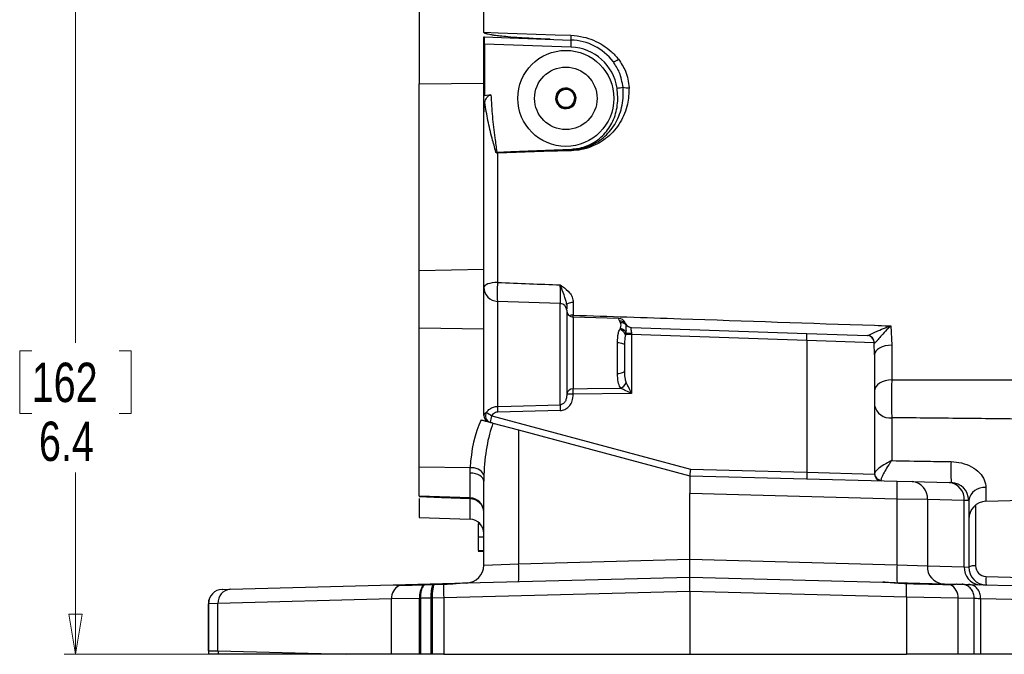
# Model space of a CAD drawing. Header units: inches. Extents: x 0.6 to 16.3, y 0.2 to 11.5.
# Tile 8 of 34: x 9.4 to 12.9, y 4.4 to 6.6. Entities that reach past the tile are written whole.
import ezdxf

# ---------------------------------------------------------------- set-up
doc = ezdxf.new("R2010")
doc.units = ezdxf.units.IN
doc.header["$MEASUREMENT"] = 0
doc.styles.add('SLDTEXTSTYLE0', font='TXT', dxfattribs={"width": 0.75})
doc.dimstyles.new('SLDDIMSTYLE3', dxfattribs={"dimtxt": 0.137795, "dimasz": 0.14, "dimexe": 0, "dimexo": 0.0625, "dimgap": 0.034449, "dimtad": 0, "dimdec": 1, "dimlfac": 2, "dimrnd": 1e-09, "dimzin": 12, "dimdsep": 46, "dimtxsty": 'SLDTEXTSTYLE0', "dimblk1": 'CLOSED', "dimblk2": 'CLOSED', "dimsah": 1, "dimcen": 0.09, "dimadec": 0, "dimazin": 3, "dimtfac": 1, "dimtdec": 1, "dimtofl": 0, "dimtmove": 0, "dimatfit": 3, "dimldrblk": 'CLOSED', "dimfxl": 0, "dimfrac": 2, "dimtolj": 1, "dimtzin": 12, "dimarcsym": 0})
doc.dimstyles.new('SLDDIMSTYLE5', dxfattribs={"dimtxt": 0.137795, "dimasz": 0.14, "dimexe": 0, "dimexo": 0.0625, "dimgap": 0.034449, "dimtad": 0, "dimtih": 1, "dimtoh": 1, "dimdec": 1, "dimlfac": 2, "dimrnd": 1e-09, "dimzin": 12, "dimdsep": 46, "dimtxsty": 'SLDTEXTSTYLE0', "dimblk1": 'CLOSED', "dimblk2": 'CLOSED', "dimsah": 1, "dimcen": 0.09, "dimadec": 0, "dimazin": 3, "dimtfac": 1, "dimtdec": 1, "dimtofl": 0, "dimtmove": 0, "dimatfit": 3, "dimldrblk": 'CLOSED', "dimfxl": 0, "dimfrac": 2, "dimtolj": 1, "dimtzin": 12, "dimarcsym": 0})

# ---------------------------------------------------------------- blocks, each defined once
blk = doc.blocks.new('_Closed')
at = {"color": 0, "linetype": 'ByBlock', "lineweight": -2}
for p, q in [((-1, 0.166667), (0, 0)), ((-1, 0.166667), (-1, -0.166667)), ((0, 0), (-1, -0.166667)), ((0, 0), (-1, 0))]:
    blk.add_line(p, q, dxfattribs=at)
blk = doc.blocks.new('_D_8')
at = {"color": 7, "linetype": 'Continuous', "lineweight": 0}
for p, q in [((12.8799, 8.7775), (12.8379, 8.7775)), ((12.8379, 8.7775), (12.8379, 8.5587)), ((13.1854, 8.7775), (13.2273, 8.7775)), ((13.2273, 8.7775), (13.2273, 8.5587)), ((10.8372, 6.3876), (10.8372, 8.6184)), ((15.0854, 5.87), (15.0854, 8.6184)), ((10.8372, 8.579), (12.7171, 8.579)), ((15.0854, 8.579), (13.3482, 8.579)), ((12.8379, 8.5587), (12.8799, 8.5587)), ((13.2273, 8.5587), (13.1854, 8.5587))]:
    blk.add_line(p, q, dxfattribs=at)
at = {"color": 7, "linetype": 'Continuous', "lineweight": 18, "xscale": 0.14, "yscale": 0.14, "rotation": 180.0000000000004}
blk.add_blockref('_Closed', (10.8372, 8.579, -0.2228), dxfattribs=at)
at = {"color": 7, "linetype": 'Continuous', "lineweight": 18, "xscale": 0.14, "yscale": 0.14}
blk.add_blockref('_Closed', (15.0854, 8.579, -0.2228), dxfattribs=at)
at = {"color": 7, "linetype": 'Continuous', "lineweight": 18, "char_height": 0.1378, "attachment_point": 1, "style": 'SLDTEXTSTYLE0'}
for s, insert in [('216', (12.8799, 8.7363)), ('8.5', (12.9054, 8.5302))]:
    blk.add_mtext(s, dxfattribs=dict(at, insert=insert))
blk = doc.blocks.new('_D_9')
at = {"color": 7, "linetype": 'Continuous', "lineweight": 0}
for p, q in [((11.0245, 7.5358), (9.5957, 7.5358)), ((9.6351, 7.5358), (9.6351, 5.4414)), ((9.4824, 5.4135), (9.4404, 5.4135)), ((9.4404, 5.4135), (9.4404, 5.1947)), ((9.7878, 5.4135), (9.8298, 5.4135)), ((9.8298, 5.4135), (9.8298, 5.1947)), ((9.4404, 5.1947), (9.4824, 5.1947)), ((9.8298, 5.1947), (9.7878, 5.1947)), ((9.6351, 4.3517), (9.6351, 4.9885)), ((10.5453, 4.3517), (9.5957, 4.3517))]:
    blk.add_line(p, q, dxfattribs=at)
at = {"color": 7, "linetype": 'Continuous', "lineweight": 18, "xscale": 0.14, "yscale": 0.14}
for p, rotation in [((9.6351, 7.5358, -0.2228), 90.0000000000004), ((9.6351, 4.3517, -0.2228), 270.0000000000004)]:
    blk.add_blockref('_Closed', p, dxfattribs=dict(at, rotation=rotation))
at = {"color": 7, "linetype": 'Continuous', "lineweight": 18, "char_height": 0.1378, "attachment_point": 1, "style": 'SLDTEXTSTYLE0'}
for s, insert in [('162', (9.4824, 5.3723)), ('6.4', (9.5078, 5.1662))]:
    blk.add_mtext(s, dxfattribs=dict(at, insert=insert))

msp = doc.modelspace()

# ---------------------------------------------------------------- linework, layer by layer
at = {"color": 7, "linetype": 'Continuous', "lineweight": 25}
for p, q in [((10.837175, 6.664379), (10.837175, 6.348206)), ((11.063875, 6.528676), (11.063875, 6.666297)), ((11.06364, 6.512377), (11.065323, 6.512377)), ((11.065323, 6.512377), (11.369473, 6.50175)), ((11.063875, 6.351199), (11.063875, 6.493002)), ((11.066196, 6.487362), (11.066196, 6.306832)), ((11.369474, 6.476765), (11.066196, 6.487362)), ((10.837175, 6.348206), (11.063875, 6.351199)), ((10.837175, 5.694216), (10.837175, 6.348206)), ((11.063875, 6.351199), (11.065229, 6.351455)), ((11.063875, 6.243462), (11.063875, 6.351199)), ((11.066196, 6.306832), (11.065229, 6.351455)), ((11.088567, 6.309577), (11.066196, 6.306832)), ((11.063875, 6.243462), (11.06752, 6.282866)), ((11.063875, 5.698384), (11.063875, 6.243462)), ((11.109167, 6.109492), (11.106205, 6.109083)), ((11.11213, 6.105726), (11.11213, 5.65313)), ((11.063875, 5.698384), (10.837175, 5.694216)), ((10.837175, 5.493023), (10.837175, 5.694216)), ((11.063875, 5.489171), (11.063875, 5.698384)), ((11.331195, 5.579333), (11.11213, 5.586983)), ((11.376555, 5.584017), (11.376555, 5.538891)), ((11.353875, 5.555847), (11.353875, 5.261792)), ((11.535231, 5.527575), (11.37676, 5.531724)), ((11.542287, 5.511932), (11.53905, 5.518194)), ((11.063875, 5.489171), (10.837175, 5.493023)), ((10.837175, 5.007236), (10.837175, 5.493023)), ((11.063875, 5.18777), (11.063875, 5.489171)), ((11.539256, 5.488901), (11.54168, 5.493119)), ((11.54168, 5.493119), (11.541847, 5.493424)), ((11.559761, 5.507856), (11.561142, 5.50529)), ((11.561103, 5.477007), (11.559863, 5.470854)), ((11.56111, 5.479293), (11.561103, 5.477007)), ((11.57978, 5.49587), (11.580253, 5.495854)), ((11.580253, 5.495854), (12.193952, 5.474423)), ((12.487704, 5.501212), (12.490644, 5.433734)), ((11.53178, 5.334605), (11.53178, 5.442731)), ((11.580471, 5.470854), (11.559863, 5.470854)), ((11.580471, 5.470854), (11.580471, 5.264392)), ((12.193733, 5.449438), (11.580471, 5.470854)), ((12.193733, 5.449438), (12.193733, 4.989441)), ((12.429463, 5.442053), (12.193733, 5.449438)), ((12.193952, 5.474423), (12.405424, 5.467038)), ((12.430325, 5.400107), (12.429463, 5.442053)), ((12.429784, 5.441487), (12.429463, 5.442053)), ((11.556125, 5.43301), (11.556125, 5.344326)), ((12.490644, 5.433734), (12.490644, 5.312441)), ((12.430325, 5.400107), (12.430325, 4.982646)), ((11.37676, 5.26194), (11.353875, 5.26194)), ((11.37676, 5.261792), (11.353875, 5.261792)), ((11.580471, 5.264392), (11.37676, 5.26194)), ((11.37676, 5.26194), (11.37676, 5.261792)), ((11.3314, 5.204959), (11.112335, 5.199489)), ((11.091446, 5.186514), (11.787206, 5.000086)), ((12.490644, 5.179703), (12.490644, 5.02964)), ((11.095863, 5.161167), (11.185603, 5.137121)), ((11.185603, 5.137121), (11.185603, 4.668465)), ((11.185603, 5.137121), (11.784425, 4.976667)), ((11.016195, 5.004194), (10.837175, 5.007236)), ((10.837175, 4.90527), (10.837175, 5.007236)), ((11.01562, 4.986066), (11.016195, 5.004194)), ((11.787206, 5.000086), (12.193733, 4.989441)), ((11.01562, 4.899039), (11.01562, 4.986066)), ((11.064286, 4.97988), (11.063875, 4.957327)), ((11.784418, 4.976667), (12.509366, 4.957684)), ((11.784425, 4.976667), (11.784425, 4.914189)), ((12.193733, 4.989441), (12.430325, 4.982646)), ((11.063875, 4.663684), (11.063875, 4.957327)), ((12.509366, 4.957684), (12.562488, 4.956293)), ((12.562488, 4.956293), (12.69117, 4.952923)), ((12.69117, 4.952923), (12.698911, 4.95272)), ((11.01562, 4.899039), (10.837175, 4.90527)), ((10.837175, 4.896416), (10.837175, 4.830698)), ((11.784425, 4.684146), (11.784425, 4.914189)), ((12.509366, 4.895205), (11.784425, 4.914189)), ((12.509366, 4.665162), (12.509366, 4.895205)), ((12.615611, 4.893814), (12.509366, 4.895205)), ((12.615611, 4.893814), (12.615611, 4.660989)), ((12.744293, 4.890445), (12.615611, 4.893814)), ((12.820094, 4.887177), (12.948175, 4.891649)), ((12.744293, 4.65762), (12.744293, 4.890445)), ((12.759775, 4.890242), (12.744293, 4.890445)), ((12.759775, 4.890242), (12.759775, 4.657011)), ((10.837175, 4.830698), (11.01562, 4.824467)), ((11.043875, 4.810953), (11.048095, 4.810953)), ((11.043875, 4.808549), (11.050488, 4.808549)), ((11.043875, 4.808549), (11.043875, 4.762613)), ((11.043875, 4.762613), (11.043875, 4.714799)), ((11.043875, 4.762613), (11.063875, 4.762613)), ((11.043875, 4.714799), (11.063875, 4.714799)), ((11.043875, 4.712395), (11.063875, 4.712395)), ((11.185603, 4.668465), (11.784425, 4.684146)), ((11.784425, 4.621667), (11.784425, 4.684146)), ((11.784425, 4.684146), (12.509366, 4.665162)), ((11.063875, 4.663684), (11.185603, 4.668465)), ((12.509366, 4.665162), (12.615611, 4.660989)), ((12.615611, 4.660989), (12.744293, 4.65762)), ((12.744293, 4.65762), (12.759775, 4.657011)), ((11.005698, 4.601275), (11.784425, 4.621667)), ((11.784425, 4.621667), (12.459928, 4.603978)), ((12.820421, 4.62381), (12.948175, 4.620465)), ((10.176618, 4.579565), (10.746486, 4.594488)), ((10.746486, 4.594488), (11.005698, 4.601275)), ((10.855366, 4.594024), (10.851719, 4.593932)), ((10.886007, 4.594742), (10.85537, 4.594024)), ((10.89017, 4.594833), (10.886007, 4.594742)), ((10.923358, 4.595609), (10.89017, 4.594833)), ((12.459816, 4.603981), (12.718274, 4.597213)), ((12.718274, 4.597213), (12.736851, 4.596727)), ((12.759503, 4.596134), (13.009798, 4.58958)), ((10.149266, 4.578849), (10.14928, 4.578849)), ((10.14928, 4.578849), (10.176618, 4.579565)), ((10.839327, 4.547456), (10.740734, 4.545471)), ((10.843387, 4.547546), (10.839327, 4.547457)), ((10.839327, 4.547457), (10.839327, 4.547456)), ((10.839327, 4.351667), (10.839327, 4.547456)), ((10.843387, 4.351667), (10.843387, 4.547542)), ((10.884558, 4.548367), (10.879768, 4.548263)), ((10.879768, 4.548263), (10.879768, 4.548271)), ((10.879768, 4.351667), (10.879768, 4.548263)), ((10.923472, 4.549151), (10.884558, 4.548367)), ((10.884558, 4.351667), (10.884558, 4.548367)), ((10.884558, 4.548367), (10.884558, 4.548367)), ((11.784425, 4.571696), (10.923472, 4.549151)), ((10.923472, 4.549151), (10.923472, 4.351667)), ((11.784425, 4.571702), (11.784425, 4.571696)), ((12.542255, 4.551857), (11.784425, 4.571702)), ((11.784425, 4.571696), (11.784425, 4.351667)), ((12.542255, 4.551857), (12.542255, 4.351667)), ((12.723381, 4.54821), (12.542255, 4.551857)), ((12.723381, 4.351667), (12.723381, 4.54821)), ((12.779331, 4.546745), (12.723381, 4.54821)), ((12.779331, 4.546744), (12.779331, 4.546745)), ((12.779331, 4.351667), (12.779331, 4.546744)), ((12.802011, 4.546151), (12.802011, 4.546151)), ((12.802011, 4.351667), (12.802011, 4.546151)), ((13.052297, 4.539597), (12.802011, 4.546151)), ((10.100299, 4.52886), (10.100299, 4.364152)), ((10.100589, 4.528866), (10.100576, 4.528866)), ((10.100576, 4.364145), (10.100576, 4.528866)), ((10.133986, 4.529582), (10.100589, 4.528866)), ((10.100589, 4.364145), (10.100589, 4.528866)), ((10.740734, 4.545471), (10.133986, 4.529582)), ((10.133986, 4.363468), (10.133986, 4.529582)), ((10.740734, 4.351667), (10.740734, 4.545471)), ((10.100327, 4.364152), (10.100329, 4.364152)), ((10.100576, 4.364145), (10.100589, 4.364145)), ((10.100589, 4.364145), (10.133986, 4.363468)), ((10.133986, 4.363468), (10.584664, 4.351667)), ((10.584664, 4.351667), (10.134904, 4.351667)), ((10.740734, 4.351667), (10.584664, 4.351667)), ((10.839327, 4.351667), (10.740734, 4.351667)), ((10.843387, 4.351667), (10.839327, 4.351667)), ((10.884558, 4.351667), (10.879768, 4.351667)), ((10.923472, 4.351667), (10.884558, 4.351667)), ((10.923472, 4.351667), (11.784425, 4.351667)), ((11.784425, 4.351667), (12.542255, 4.351667)), ((12.723381, 4.351667), (12.542255, 4.351667)), ((12.779331, 4.351667), (12.723381, 4.351667)), ((12.984021, 4.351667), (12.802011, 4.351667))]:
    msp.add_line(p, q, dxfattribs=at)
at = {"color": 8, "linetype": 'Continuous', "lineweight": 25}
for p, q in [((11.11213, 5.586983), (11.11213, 5.219521)), ((11.331195, 5.225106), (11.331195, 5.579333)), ((11.37676, 5.531724), (11.37676, 5.280786)), ((12.820094, 4.934974), (12.820094, 4.887177)), ((11.01562, 4.824467), (11.01562, 4.896202)), ((12.783903, 4.874048), (12.783903, 4.661298))]:
    msp.add_line(p, q, dxfattribs=at)
at = {"color": 7, "linetype": 'Continuous', "lineweight": 25, "flags": 128}
for points in [[(11.063875, 6.528676), (11.113831, 6.526953), (11.313652, 6.520062), (11.368514, 6.518171)], [(11.109167, 6.109492), (11.157833, 6.111433), (11.37019, 6.119902)], [(11.112062, 6.107839), (11.161998, 6.109666), (11.370289, 6.117284)], [(11.370389, 6.114148), (11.274301, 6.111015), (11.11213, 6.105726)], [(11.11213, 5.65313), (11.102628, 5.6527), (11.093538, 5.651653), (11.085196, 5.650028), (11.077908, 5.647885), (11.071942, 5.645303), (11.067516, 5.642377), (11.064794, 5.639213), (11.063875, 5.635929)], [(11.353875, 5.574579), (11.354307, 5.576381), (11.355586, 5.578117), (11.357667, 5.579722), (11.360471, 5.581139), (11.363896, 5.582315), (11.367817, 5.583206), (11.372089, 5.583781), (11.376555, 5.584017)], [(11.53178, 5.442731), (11.536563, 5.442501), (11.541144, 5.441919), (11.545353, 5.441006), (11.549033, 5.439795), (11.552047, 5.438333), (11.554284, 5.436673), (11.555661, 5.434876), (11.556125, 5.43301)], [(12.490644, 5.433734), (12.478766, 5.432892), (12.467404, 5.430845), (12.456977, 5.427669), (12.447867, 5.42348), (12.440408, 5.418433), (12.434876, 5.412711), (12.431474, 5.406527), (12.430325, 5.400107)], [(11.53178, 5.334605), (11.536563, 5.334835), (11.541144, 5.335417), (11.545353, 5.33633), (11.549033, 5.337541), (11.552047, 5.339003), (11.554284, 5.340664), (11.555661, 5.34246), (11.556125, 5.344326)], [(12.490644, 5.312441), (12.478766, 5.311443), (12.467404, 5.309018), (12.456977, 5.305253), (12.447867, 5.300287), (12.440408, 5.294304), (12.434876, 5.287522), (12.431474, 5.280192), (12.430325, 5.272581)], [(11.37676, 5.280786), (11.42674, 5.281442), (11.542857, 5.282978)], [(11.11213, 5.219521), (11.1591, 5.220716), (11.331195, 5.225106)], [(11.063875, 4.957327), (11.062957, 4.962814), (11.060234, 4.9681), (11.055809, 4.972989), (11.049842, 4.977303), (11.042554, 4.980883), (11.034212, 4.983597), (11.025123, 4.985346), (11.01562, 4.986066)], [(11.01562, 4.896202), (10.915683, 4.899685), (10.837175, 4.90242)]]:
    msp.add_lwpolyline(points, dxfattribs=at)
at = {"color": 7, "linetype": 'Continuous', "lineweight": 25}
for radius in [0.168, 0.109375]:
    msp.add_circle((11.350675, 6.297492), radius, dxfattribs=at)
at = {"color": 8, "linetype": 'Continuous', "lineweight": 25}
for centre, radius, start, end in [((11.528287, 6.509679), 0.159998, 176.957691, 182.828334), ((11.541144, 5.615385), 0.430671, 174.971958, 183.777228), ((11.376592, 5.494753), 0.044138, 90.048507, 108.084229)]:
    msp.add_arc(centre, radius, start, end, dxfattribs=at)
at = {"color": 7, "linetype": 'Continuous', "lineweight": 25}
for centre, radius, start, end in [((11.190755, 6.489253), 0.179154, 356.002754, 3.999683), ((11.362724, 6.309021), 0.192846, 37.490673, 87.994296), ((11.363569, 6.308934), 0.167935, 8.290359, 87.985004), ((11.515817, 6.452006), 0.025612, 269.823008, 317.444239), ((11.350675, 6.297492), 0.036075, 124.661365, 184.661365), ((11.350675, 6.297492), 0.03125, 155.968626, 213.354104), ((11.350675, 6.297492), 0.03125, 153.354104, 155.968626), ((11.350675, 6.297492), 0.03125, 95.968626, 153.354104), ((11.350675, 6.297492), 0.036075, 64.661365, 124.661365), ((11.350675, 6.297492), 0.03125, 93.354104, 95.968626), ((11.350675, 6.297492), 0.03125, 35.968626, 93.354104), ((11.350675, 6.297492), 0.036075, 4.661365, 64.661365), ((11.350675, 6.297492), 0.03125, 33.354104, 35.968626), ((11.350675, 6.297492), 0.03125, 335.968626, 33.354104), ((11.138984, 9.024177), 2.719253, 278.262179, 278.709244), ((11.567376, 6.406961), 0.072615, 256.751148, 273.429135), ((11.350675, 6.297492), 0.036075, 184.661365, 244.661365), ((11.350675, 6.297492), 0.03125, 213.354104, 215.968626), ((11.350675, 6.297492), 0.03125, 215.968626, 273.354104), ((11.350675, 6.297492), 0.03125, 275.968626, 333.354104), ((11.350675, 6.297492), 0.036075, 304.661365, 4.661365), ((11.350675, 6.297492), 0.03125, 333.354104, 335.968626), ((11.350675, 6.297492), 0.036075, 244.661365, 304.661365), ((11.350675, 6.297492), 0.03125, 273.354104, 275.968626), ((11.817722, 6.129528), 0.705993, 181.760449, 181.932079), ((10.657531, 6.091509), 0.713224, 2.071114, 2.281555), ((12.069921, 6.137908), 0.699936, 181.688435, 181.945281), ((11.113875, 5.636952), 0.05, 180, 268), ((11.330375, 5.555847), 0.0235, 0, 88), ((11.377375, 5.555216), 0.0235, 180, 268.5), ((11.534577, 5.502583), 0.025, 21.414011, 88.464771), ((11.540823, 5.495831), 0.022433, 32.414876, 94.531472), ((11.545485, 5.490926), 0.021248, 42.533221, 98.656917), ((11.528771, 5.45614), 0.034398, 25.325258, 72.254313), ((11.581125, 5.520839), 0.025, 211.28546, 268), ((11.579233, 5.569274), 0.094031, 258.880789, 270.66697), ((11.580657, 5.520753), 0.024898, 218.391653, 267.981154), ((11.954994, 5.464015), 0.239184, 356.505957, 2.493929), ((12.404511, 5.442103), 0.024952, 359.886412, 87.902535), ((12.404881, 5.442131), 0.024911, 358.519985, 87.803454), ((11.374685, 5.259828), 0.02106, 84.344519, 171.144241), ((11.528362, 5.316102), 0.036156, 293.633512, 337.079709), ((11.653782, 5.215046), 0.54167, 179.526738, 181.645823), ((11.867298, 5.220485), 0.536122, 179.506219, 181.659607), ((12.483964, 5.234112), 0.054817, 191.903726, 276.999844), ((11.087375, 5.18777), 0.0235, 180, 255), ((11.092695, 5.186113), 0.023288, 149.080971, 253.237651), ((11.466674, 5.815141), 0.732097, 237.444186, 239.166977), ((11.312764, 5.121202), 0.230754, 163.558373, 169.358208), ((11.021995, 4.955949), 0.048593, 29.504571, 96.854625), ((13.180307, 4.992909), 0.48307, 176.081153, 184.772214), ((12.418269, 4.977695), 0.224842, 177.005452, 182.994548), ((12.453425, 4.984259), 0.023102, 180.902969, 268.947752), ((12.453825, 4.982646), 0.0235, 180, 268.5), ((11.912198, 4.926445), 0.597985, 357.005452, 2.994548), ((12.556935, 4.897748), 0.058808, 356.164895, 84.580999), ((12.685616, 4.894378), 0.058808, 356.164895, 84.580999), ((12.697275, 4.890242), 0.0625, 360, 88.5), ((12.814035, 4.88011), 0.055197, 83.697529, 169.423464), ((11.013875, 4.849069), 0.05, 0, 88), ((10.984029, 4.897621), 0.031623, 357.429339, 2.570661), ((11.015368, 4.847676), 0.048527, 1.645636, 89.702412), ((12.822275, 4.824715), 0.0625, 92, 180), ((11.013875, 4.774497), 0.05, 0, 88), ((11.001375, 4.663684), 0.0625, 271.5, 0), ((10.588435, 4.637226), 0.597985, 357.005452, 2.994548), ((13.106534, 4.633923), 0.597985, 177.005452, 182.994548), ((12.674287, 4.657056), 0.058808, 176.164895, 264.580999), ((12.802969, 4.653686), 0.058808, 176.164895, 264.580999), ((12.778208, 4.623304), 0.038418, 81.47516, 118.671147), ((12.822275, 4.657011), 0.0625, 180, 268.5), ((12.821403, 4.661298), 0.0375, 180, 268.5), ((13.01319, 4.610607), 0.19322, 176.081613, 184.771867), ((10.790648, 4.547323), 0.049949, 116.640687, 182.125384), ((10.906616, 4.554405), 0.067646, 144.245777, 185.89603), ((11.625223, 4.574098), 0.702195, 178.244529, 182.036022), ((11.925111, 4.574584), 0.617562, 357.891052, 2.202175), ((12.673437, 4.550093), 0.04998, 357.840984, 63.104999), ((10.150299, 4.528859), 0.05, 91.50216, 180.00175), ((10.150575, 4.528867), 0.049999, 91.500653, 180.001379), ((10.150589, 4.528866), 0.05, 91.5, 180), ((10.180988, 4.532666), 0.047103, 95.322936, 183.753188), ((10.162799, 4.364152), 0.0625, 179.977114, 191.579872), ((10.163085, 4.364146), 0.062509, 180.001281, 191.516007), ((10.163089, 4.364145), 0.0625, 180, 191.516009), ((10.20473, 4.363034), 0.070746, 179.648276, 189.246117)]:
    msp.add_arc(centre, radius, start, end, dxfattribs=at)
for centre, major_axis, ratio, start_param, end_param in [((11.022066, 6.088117), (0, 1.263875), 0.0349208, 5.03849049, 5.05471819), ((11.065323, 6.487362), (0, 0.025015), 0.03487824, 4.71238898, 6.28318531), ((11.021958, 6.088117), (0, 1.266799), 0.0349208, 4.92179246, 5.03771007), ((11.581125, 5.470808), (-0.000874, 0.025046), 0.02603394, 1.39163783, 1.56806328), ((11.19062, 4.96622), (-0.010113, 0.314412), 0.55566384, 0.83793859, 1.43187101), ((11.188875, 4.941906), (-0.005927, 0.314454), 0.39706768, 0.79175035, 1.44225799), ((11.787821, 5.000086), (0.003396, 0.023419), 0.02572678, 1.57452652, 3.1385477)]:
    msp.add_ellipse(centre, major_axis=major_axis, ratio=ratio, start_param=start_param, end_param=end_param, dxfattribs=at)
for points, knots in [([(11.295943, 6.504319), (11.281353, 6.504875), (11.245834, 6.506231), (11.196327, 6.508985), (11.152057, 6.512302), (11.122421, 6.515205), (11.102589, 6.51767), (11.089324, 6.519737), (11.080455, 6.521458), (11.074532, 6.522892), (11.07058, 6.52409), (11.067768, 6.525173), (11.065856, 6.526145), (11.06464, 6.527087), (11.06407, 6.52782), (11.063887, 6.528352), (11.063878, 6.528615), (11.063875, 6.528676)], [0, 0, 0, 0, 0.1859786, 0.45277415, 0.63175198, 0.75186793, 0.83254348, 0.88679907, 0.92336162, 0.94807983, 0.96487398, 0.97637336, 0.98693172, 0.99256583, 0.9964261, 0.99917079, 1, 1, 1, 1]), ([(11.368514, 6.518171), (11.383238, 6.516819), (11.410233, 6.514341), (11.448023, 6.501611), (11.480749, 6.484466), (11.510536, 6.462249), (11.52656, 6.443957), (11.534684, 6.434684)], [0, 0, 0, 0, 0.228707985, 0.419342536, 0.615886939, 0.805269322, 1, 1, 1, 1]), ([(11.550734, 6.336279), (11.54774, 6.354329), (11.542335, 6.386908), (11.523941, 6.414216), (11.515738, 6.426394)], [0, 0, 0, 0, 0.55405794, 1, 1, 1, 1]), ([(11.534684, 6.434684), (11.543741, 6.421164), (11.558305, 6.399424), (11.569024, 6.364548), (11.570812, 6.344599), (11.57172, 6.334476)], [0, 0, 0, 0, 0.44754296, 0.71965139, 1, 1, 1, 1]), ([(11.06752, 6.282866), (11.069155, 6.288928), (11.071329, 6.296987), (11.078587, 6.305182), (11.083564, 6.308553), (11.087231, 6.309304), (11.088567, 6.309577)], [0, 0, 0, 0, 0.53988747, 0.71775086, 0.89720005, 1, 1, 1, 1]), ([(11.088567, 6.309577), (11.090073, 6.284446), (11.093087, 6.23412), (11.101296, 6.167523), (11.106927, 6.126007), (11.109167, 6.109492)], [0, 0, 0, 0, 0.37528837, 0.75150489, 1, 1, 1, 1]), ([(11.322134, 6.310218), (11.321336, 6.308533), (11.318825, 6.303231), (11.316385, 6.298077), (11.31472, 6.29456)], [0, 0, 0, 0, 0.31781043, 1, 1, 1, 1]), ([(11.330159, 6.327165), (11.329678, 6.32615), (11.327263, 6.321049), (11.324754, 6.315751), (11.322744, 6.311507)], [0, 0, 0, 0, 0.19903747, 1, 1, 1, 1]), ([(11.347426, 6.328573), (11.34452, 6.328336), (11.33867, 6.327859), (11.333008, 6.327397), (11.330159, 6.327165)], [0, 0, 0, 0, 0.496672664, 1, 1, 1, 1]), ([(11.366114, 6.330096), (11.364033, 6.329927), (11.358387, 6.329466), (11.352539, 6.32899), (11.348847, 6.328689)], [0, 0, 0, 0, 0.36871295, 1, 1, 1, 1]), ([(11.375967, 6.315847), (11.374907, 6.31738), (11.37157, 6.322206), (11.368327, 6.326897), (11.366114, 6.330096)], [0, 0, 0, 0, 0.31781043, 1, 1, 1, 1]), ([(11.37019, 6.119902), (11.378101, 6.120551), (11.394351, 6.121884), (11.426468, 6.130667), (11.465736, 6.151421), (11.5038, 6.191499), (11.527935, 6.244319), (11.53411, 6.293488), (11.530845, 6.323182), (11.529749, 6.333148)], [0, 0, 0, 0, 0.07900479, 0.16228857, 0.33035096, 0.51507602, 0.70253824, 0.90016731, 1, 1, 1, 1]), ([(11.370289, 6.117284), (11.387111, 6.119209), (11.414297, 6.122319), (11.449015, 6.137407), (11.475413, 6.154017), (11.498577, 6.174992), (11.518219, 6.199564), (11.533615, 6.227264), (11.544767, 6.257734), (11.550941, 6.290108), (11.552109, 6.316694), (11.551033, 6.332027), (11.550734, 6.336279)], [0, 0, 0, 0, 0.15850764, 0.25617281, 0.35384425, 0.45157388, 0.5493189, 0.64929046, 0.74929193, 0.85443436, 0.95963049, 1, 1, 1, 1]), ([(11.57172, 6.334476), (11.571107, 6.315389), (11.570126, 6.284829), (11.557172, 6.244419), (11.541881, 6.213438), (11.521539, 6.185531), (11.497091, 6.161361), (11.468905, 6.141621), (11.437871, 6.126786), (11.40473, 6.116949), (11.381836, 6.115082), (11.370389, 6.114148)], [0, 0, 0, 0, 0.17367978, 0.27808726, 0.38247374, 0.48541228, 0.58834631, 0.69106028, 0.793776, 0.89688732, 1, 1, 1, 1]), ([(11.386631, 6.300424), (11.385992, 6.301348), (11.382783, 6.305989), (11.379449, 6.310811), (11.376778, 6.314674)], [0, 0, 0, 0, 0.19903747, 1, 1, 1, 1]), ([(11.106205, 6.109083), (11.101715, 6.125309), (11.091535, 6.162099), (11.077149, 6.219878), (11.070736, 6.261831), (11.06752, 6.282866)], [0, 0, 0, 0, 0.28236784, 0.64018684, 1, 1, 1, 1]), ([(11.31472, 6.29456), (11.315358, 6.293637), (11.318568, 6.288995), (11.321902, 6.284173), (11.324573, 6.28031)], [0, 0, 0, 0, 0.19903747, 1, 1, 1, 1]), ([(11.325383, 6.279138), (11.326444, 6.277604), (11.32978, 6.272778), (11.333024, 6.268088), (11.335236, 6.264888)], [0, 0, 0, 0, 0.31781043, 1, 1, 1, 1]), ([(11.371192, 6.267819), (11.371673, 6.268835), (11.374088, 6.273935), (11.376597, 6.279233), (11.378606, 6.283477)], [0, 0, 0, 0, 0.19903747, 1, 1, 1, 1]), ([(11.379217, 6.284766), (11.380015, 6.286451), (11.382525, 6.291754), (11.384966, 6.296908), (11.386631, 6.300424)], [0, 0, 0, 0, 0.31781043, 1, 1, 1, 1]), ([(11.335236, 6.264888), (11.337318, 6.265057), (11.342963, 6.265518), (11.348812, 6.265995), (11.352504, 6.266296)], [0, 0, 0, 0, 0.36871295, 1, 1, 1, 1]), ([(11.353925, 6.266411), (11.35683, 6.266648), (11.36268, 6.267125), (11.368342, 6.267587), (11.371192, 6.267819)], [0, 0, 0, 0, 0.49667266, 1, 1, 1, 1]), ([(11.11213, 6.105726), (11.111648, 6.105741), (11.110719, 6.105771), (11.109286, 6.106129), (11.107851, 6.106811), (11.10669, 6.107851), (11.106336, 6.108749), (11.106205, 6.109083)], [0, 0, 0, 0, 0.198486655, 0.382211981, 0.604960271, 0.853559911, 1, 1, 1, 1]), ([(11.109167, 6.109492), (11.109231, 6.109311), (11.109358, 6.10895), (11.109822, 6.108451), (11.110582, 6.108008), (11.111399, 6.107835), (11.111927, 6.107838), (11.112062, 6.107839)], [0, 0, 0, 0, 0.15889794, 0.31707021, 0.55774375, 0.88716734, 1, 1, 1, 1]), ([(11.11213, 5.65313), (11.14935, 5.651711), (11.222377, 5.648925), (11.295393, 5.645976), (11.331195, 5.64453)], [0, 0, 0, 0, 0.5096666, 1, 1, 1, 1]), ([(11.331195, 5.64453), (11.331247, 5.644495), (11.333858, 5.642735), (11.34575, 5.634685), (11.361796, 5.621672), (11.374406, 5.601824), (11.375838, 5.589955), (11.376555, 5.584017)], [0, 0, 0, 0, 0.00231478, 0.11695478, 0.53408712, 0.7668873, 1, 1, 1, 1]), ([(11.353875, 5.574579), (11.353461, 5.578723), (11.352554, 5.587813), (11.345098, 5.607441), (11.337753, 5.626891), (11.33251, 5.641092), (11.331218, 5.64447), (11.331195, 5.64453)], [0, 0, 0, 0, 0.16789357, 0.36823423, 0.84448946, 0.99724402, 1, 1, 1, 1]), ([(11.353875, 5.574579), (11.353875, 5.570369), (11.353875, 5.564624), (11.353875, 5.561991), (11.353875, 5.561287)], [0, 0, 0, 0, 0.73280085, 1, 1, 1, 1]), ([(11.376555, 5.538891), (11.501872, 5.534638), (11.853151, 5.522718), (12.221026, 5.510247), (12.46608, 5.501945), (12.485206, 5.501297), (12.487704, 5.501212)], [0, 0, 0, 0, 0.338319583, 0.948356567, 0.9932566, 1, 1, 1, 1]), ([(11.541847, 5.493424), (11.542886, 5.496864), (11.544979, 5.503792), (11.543188, 5.509206), (11.542287, 5.511932)], [0, 0, 0, 0, 0.49643504, 1, 1, 1, 1]), ([(11.558163, 5.511034), (11.558253, 5.510703), (11.558369, 5.510279), (11.55951, 5.508292), (11.559761, 5.507856)], [0, 0, 0, 0, 0.78029297, 1, 1, 1, 1]), ([(11.53178, 5.442731), (11.531876, 5.454315), (11.532019, 5.47157), (11.537466, 5.484614), (11.539256, 5.488901)], [0, 0, 0, 0, 0.67136983, 1, 1, 1, 1]), ([(11.54168, 5.493119), (11.543682, 5.492332), (11.547682, 5.490759), (11.553176, 5.486893), (11.557917, 5.48226), (11.560042, 5.478757), (11.561103, 5.477007)], [0, 0, 0, 0, 0.25048595, 0.50064835, 0.75048657, 1, 1, 1, 1]), ([(11.561142, 5.50529), (11.561124, 5.504369), (11.56108, 5.502228), (11.561047, 5.49409), (11.561182, 5.485696), (11.561127, 5.480744), (11.56111, 5.479293)], [0, 0, 0, 0, 0.27829137, 0.64636192, 0.89638116, 1, 1, 1, 1]), ([(11.57978, 5.49587), (11.579239, 5.495664), (11.578213, 5.495273), (11.577605, 5.492775), (11.577718, 5.489554), (11.578618, 5.485166), (11.580063, 5.47952), (11.580279, 5.476036), (11.580328, 5.475249)], [0, 0, 0, 0, 0.22470492, 0.426571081, 0.46694424, 0.696257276, 0.931346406, 1, 1, 1, 1]), ([(12.405835, 5.467024), (12.406901, 5.46727), (12.409161, 5.467792), (12.415989, 5.47142), (12.426872, 5.476926), (12.444641, 5.485278), (12.465856, 5.49387), (12.481256, 5.499177), (12.48762, 5.501186), (12.487704, 5.501212)], [0, 0, 0, 0, 0.08943414, 0.18960565, 0.30794709, 0.50705471, 0.79655077, 0.99732303, 1, 1, 1, 1]), ([(12.487704, 5.501212), (12.487651, 5.501165), (12.483084, 5.496999), (12.472029, 5.486242), (12.45675, 5.46957), (12.444024, 5.454522), (12.437976, 5.447371), (12.434462, 5.443522), (12.432775, 5.441909), (12.430845, 5.440723), (12.430259, 5.441145), (12.429784, 5.441487)], [0, 0, 0, 0, 0.00216847, 0.18886575, 0.45859499, 0.64756044, 0.76629116, 0.78553486, 0.87926744, 0.90224138, 1, 1, 1, 1]), ([(11.559863, 5.470854), (11.558972, 5.467261), (11.556034, 5.455422), (11.556088, 5.442212), (11.556125, 5.43301)], [0, 0, 0, 0, 0.30341557, 1, 1, 1, 1]), ([(11.556125, 5.344326), (11.556141, 5.342002), (11.556206, 5.332082), (11.556465, 5.317244), (11.56019, 5.306336), (11.561664, 5.302021)], [0, 0, 0, 0, 0.15601738, 0.66611961, 1, 1, 1, 1]), ([(11.542857, 5.282978), (11.539914, 5.288096), (11.533017, 5.300094), (11.531917, 5.319018), (11.531805, 5.331761), (11.53178, 5.334605)], [0, 0, 0, 0, 0.36624401, 0.85852689, 1, 1, 1, 1]), ([(12.490644, 5.312441), (12.49045, 5.303083), (12.490063, 5.284365), (12.489859, 5.250323), (12.489972, 5.216708), (12.490306, 5.193225), (12.490579, 5.182293), (12.490644, 5.179703)], [0, 0, 0, 0, 0.23202924, 0.4641148, 0.69608279, 0.92798148, 1, 1, 1, 1]), ([(12.490644, 5.312441), (12.566498, 5.312448), (12.719012, 5.312462), (12.871519, 5.312368), (12.948175, 5.31232)], [0, 0, 0, 0, 0.497358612, 1, 1, 1, 1]), ([(11.37676, 5.26194), (11.376743, 5.263687), (11.3767, 5.268229), (11.376689, 5.275055), (11.376737, 5.278937), (11.37676, 5.280786)], [0, 0, 0, 0, 0.24667813, 0.6412043, 1, 1, 1, 1]), ([(11.580471, 5.264392), (11.580411, 5.264421), (11.579009, 5.265109), (11.570646, 5.26922), (11.557626, 5.275634), (11.547057, 5.280889), (11.542857, 5.282978)], [0, 0, 0, 0, 0.00462763, 0.10796267, 0.64554788, 1, 1, 1, 1]), ([(11.561664, 5.302021), (11.56375, 5.297792), (11.569002, 5.287152), (11.575531, 5.274166), (11.579736, 5.265845), (11.580441, 5.264451), (11.580471, 5.264392)], [0, 0, 0, 0, 0.35445048, 0.89203654, 0.99537233, 1, 1, 1, 1]), ([(11.353875, 5.261792), (11.353597, 5.256413), (11.353131, 5.247391), (11.348812, 5.236649), (11.344344, 5.231007), (11.340199, 5.227669), (11.336713, 5.22599), (11.333383, 5.225235), (11.33191, 5.225148), (11.331195, 5.225106)], [0, 0, 0, 0, 0.346462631, 0.581062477, 0.722902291, 0.791666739, 0.909754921, 0.956208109, 1, 1, 1, 1]), ([(11.3314, 5.204959), (11.332828, 5.205041), (11.339473, 5.205427), (11.35189, 5.209757), (11.365156, 5.221577), (11.374922, 5.239709), (11.376095, 5.253801), (11.37676, 5.261792)], [0, 0, 0, 0, 0.05344619, 0.24880486, 0.47678617, 0.70335319, 1, 1, 1, 1]), ([(11.072717, 5.198079), (11.07315, 5.198692), (11.076413, 5.203304), (11.084042, 5.210669), (11.097283, 5.217805), (11.107143, 5.218944), (11.11213, 5.219521)], [0, 0, 0, 0, 0.04903691, 0.3694643, 0.68110144, 1, 1, 1, 1]), ([(11.054, 5.172384), (11.058111, 5.171282), (11.067183, 5.168852), (11.081067, 5.165131), (11.090524, 5.162597), (11.095083, 5.161376), (11.095863, 5.161167)], [0, 0, 0, 0, 0.26199094, 0.57817638, 0.92781465, 1, 1, 1, 1]), ([(11.063875, 5.18777), (11.064515, 5.190138), (11.065564, 5.194017), (11.070712, 5.196941), (11.072717, 5.198079)], [0, 0, 0, 0, 0.61065973, 1, 1, 1, 1]), ([(11.112335, 5.199489), (11.109683, 5.199146), (11.104383, 5.19846), (11.097353, 5.194052), (11.093381, 5.189628), (11.091676, 5.186884), (11.091446, 5.186514)], [0, 0, 0, 0, 0.31075342, 0.62079478, 0.94900679, 1, 1, 1, 1]), ([(12.948175, 5.174918), (12.871518, 5.175767), (12.719009, 5.177457), (12.566498, 5.178957), (12.490644, 5.179703)], [0, 0, 0, 0, 0.50263594, 1, 1, 1, 1]), ([(12.490644, 5.02964), (12.490577, 5.029608), (12.490417, 5.029529), (12.490042, 5.029344), (12.489229, 5.028943), (12.48732, 5.027996), (12.482768, 5.025705), (12.470014, 5.019049), (12.452955, 5.008837), (12.438997, 4.99752), (12.431641, 4.989129), (12.430769, 4.985659), (12.430325, 4.983894)], [0, 0, 0, 0, 0.00220439, 0.00528497, 0.01239765, 0.02909439, 0.06844335, 0.16340214, 0.45747201, 0.67380075, 0.83415241, 1, 1, 1, 1]), ([(12.490644, 5.02964), (12.490604, 5.029583), (12.490513, 5.029455), (12.490295, 5.029147), (12.48981, 5.028461), (12.48863, 5.026788), (12.485691, 5.022585), (12.482681, 5.018187), (12.475472, 5.007416), (12.466558, 4.993288), (12.458123, 4.977375), (12.453634, 4.966542), (12.453215, 4.96298), (12.453, 4.96116)], [0, 0, 0, 0, 0.00211017, 0.00473893, 0.01139934, 0.02744472, 0.06639593, 0.16562917, 0.18713908, 0.4577734, 0.67284779, 0.83287307, 1, 1, 1, 1]), ([(12.490644, 5.02964), (12.532274, 5.028888), (12.601515, 5.027637), (12.670755, 5.026412), (12.698366, 5.025924)], [0, 0, 0, 0, 0.6012303, 1, 1, 1, 1]), ([(12.698366, 5.025924), (12.71061, 5.024947), (12.735463, 5.022963), (12.770286, 5.00954), (12.798594, 4.988749), (12.817281, 4.961245), (12.819124, 4.944034), (12.820094, 4.934974)], [0, 0, 0, 0, 0.20464257, 0.41538233, 0.61680061, 0.79827768, 1, 1, 1, 1]), ([(11.784425, 4.571702), (11.784432, 4.57732), (11.784446, 4.588555), (11.784443, 4.603528), (11.784433, 4.614824), (11.78442, 4.620813), (11.784424, 4.621424), (11.784425, 4.621667)], [0, 0, 0, 0, 0.2146622, 0.4293284, 0.64391351, 0.85852184, 1, 1, 1, 1]), ([(10.768252, 4.591969), (10.761253, 4.592489), (10.750212, 4.593308), (10.747485, 4.594172), (10.746486, 4.594488)], [0, 0, 0, 0, 0.63387038, 1, 1, 1, 1]), ([(10.851719, 4.593932), (10.842789, 4.593722), (10.824676, 4.593297), (10.794304, 4.592583), (10.778404, 4.592208), (10.768252, 4.591969)], [0, 0, 0, 0, 0.26009324, 0.52755481, 1, 1, 1, 1]), ([(10.843387, 4.547546), (10.84355, 4.554045), (10.843877, 4.567043), (10.848205, 4.583587), (10.852661, 4.591303), (10.855218, 4.593875), (10.855366, 4.594024)], [0, 0, 0, 0, 0.326620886, 0.653241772, 0.979862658, 1, 1, 1, 1]), ([(10.879768, 4.548271), (10.879758, 4.553896), (10.879738, 4.565145), (10.881389, 4.580046), (10.883647, 4.589863), (10.885394, 4.593475), (10.886007, 4.594742)], [0, 0, 0, 0, 0.28246063, 0.56492124, 0.84738259, 1, 1, 1, 1]), ([(10.884558, 4.548367), (10.884555, 4.554887), (10.884551, 4.567927), (10.886598, 4.584507), (10.888819, 4.592165), (10.890108, 4.594711), (10.89017, 4.594833)], [0, 0, 0, 0, 0.327852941, 0.655705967, 0.983559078, 1, 1, 1, 1]), ([(11.005698, 4.601275), (10.995056, 4.600514), (10.968669, 4.598626), (10.940291, 4.596737), (10.923358, 4.595609)], [0, 0, 0, 0, 0.40331187, 1, 1, 1, 1]), ([(12.542217, 4.598314), (12.53273, 4.598707), (12.513508, 4.599502), (12.485745, 4.602522), (12.468296, 4.603506), (12.459928, 4.603978)], [0, 0, 0, 0, 0.33652013, 0.68184025, 1, 1, 1, 1]), ([(12.696045, 4.594666), (12.690799, 4.594791), (12.680161, 4.595044), (12.658986, 4.595547), (12.634294, 4.596134), (12.606248, 4.596799), (12.575231, 4.597533), (12.553338, 4.598051), (12.542217, 4.598314)], [0, 0, 0, 0, 0.15937505, 0.32320234, 0.48544069, 0.65238145, 0.82342084, 1, 1, 1, 1]), ([(12.718274, 4.597213), (12.717841, 4.59715), (12.716488, 4.59695), (12.710566, 4.59526), (12.70218, 4.594551), (12.69663, 4.594655), (12.696045, 4.594666)], [0, 0, 0, 0, 0.17990856, 0.56138869, 0.9537707, 1, 1, 1, 1]), ([(12.779331, 4.546745), (12.778881, 4.552367), (12.777982, 4.563611), (12.770522, 4.578573), (12.759486, 4.589958), (12.74887, 4.594906), (12.741193, 4.596469), (12.738301, 4.596641), (12.736851, 4.596727)], [0, 0, 0, 0, 0.21783708, 0.43567415, 0.65351126, 0.87134843, 0.93551237, 1, 1, 1, 1]), ([(12.736851, 4.596727), (12.737909, 4.596699), (12.742366, 4.596583), (12.750045, 4.596381), (12.756416, 4.596215), (12.759503, 4.596134)], [0, 0, 0, 0, 0.13820263, 0.5825344, 1, 1, 1, 1]), ([(10.879768, 4.548271), (10.877755, 4.548227), (10.87042, 4.548067), (10.858142, 4.547843), (10.848241, 4.547638), (10.843387, 4.547538)], [0, 0, 0, 0, 0.16168777, 0.5890238, 1, 1, 1, 1]), ([(12.802011, 4.546151), (12.802011, 4.546151), (12.801876, 4.546155), (12.798755, 4.546247), (12.792378, 4.546401), (12.78482, 4.546601), (12.780304, 4.546709), (12.779331, 4.546744), (12.779331, 4.546744)], [0, 0, 0, 0, 0.0000251, 0.0179055, 0.41430971, 0.87165634, 0.9999749, 1, 1, 1, 1]), ([(10.134904, 4.351667), (10.128329, 4.351667), (10.11499, 4.351667), (10.103967, 4.351667), (10.102535, 4.351667), (10.101847, 4.351667)], [0, 0, 0, 0, 0.33581598, 0.68136972, 1, 1, 1, 1]), ([(10.879768, 4.351667), (10.872813, 4.351667), (10.860392, 4.351667), (10.848583, 4.351667), (10.843387, 4.351667)], [0, 0, 0, 0, 0.5599571, 1, 1, 1, 1]), ([(12.802011, 4.351667), (12.799969, 4.351667), (12.795854, 4.351667), (12.789907, 4.351667), (12.784334, 4.351667), (12.780918, 4.351667), (12.779331, 4.351667)], [0, 0, 0, 0, 0.27544781, 0.55507127, 0.7933538, 1, 1, 1, 1])]:
    msp.add_open_spline(points, degree=3, knots=knots, dxfattribs=at)
at = {"color": 8, "linetype": 'Continuous', "lineweight": 25}
for points, knots in [([(11.331372, 5.577598), (11.331454, 5.57751), (11.331681, 5.577269), (11.331907, 5.583145), (11.332016, 5.59398), (11.331936, 5.60878), (11.331681, 5.62552), (11.331394, 5.637697), (11.331218, 5.643746), (11.331195, 5.64453)], [0, 0, 0, 0, 0.1003254, 0.27543171, 0.45014478, 0.62457836, 0.79907738, 0.97395672, 1, 1, 1, 1]), ([(11.376226, 5.531823), (11.376279, 5.533225), (11.376372, 5.535691), (11.3765, 5.537927), (11.376555, 5.538891)], [0, 0, 0, 0, 0.56860394, 1, 1, 1, 1]), ([(11.53905, 5.518194), (11.538555, 5.519243), (11.535787, 5.525112), (11.535482, 5.526464), (11.535231, 5.527575)], [0, 0, 0, 0, 0.17869859, 1, 1, 1, 1]), ([(10.100576, 4.528866), (10.100445, 4.528863), (10.100284, 4.528858), (10.100321, 4.528859), (10.100328, 4.52886)], [0, 0, 0, 0, 0.81098356, 1, 1, 1, 1]), ([(10.100329, 4.364152), (10.100332, 4.364151), (10.100342, 4.364151), (10.100489, 4.364147), (10.100576, 4.364145)], [0, 0, 0, 0, 0.40476583, 1, 1, 1, 1])]:
    msp.add_open_spline(points, degree=3, knots=knots, dxfattribs=at)
at = {"color": 7, "linetype": 'Continuous', "lineweight": 25}
for points in [[(11.541847, 5.493424), (11.543782, 5.492771), (11.547652, 5.491463), (11.553022, 5.48813), (11.557747, 5.484057), (11.559989, 5.480881), (11.56111, 5.479293)], [(12.802011, 4.546151), (12.801411, 4.552607), (12.80021, 4.565518), (12.790457, 4.581889), (12.77641, 4.593502), (12.765139, 4.595257), (12.759503, 4.596134)]]:
    msp.add_open_spline(points, degree=3, dxfattribs=at)

# ---------------------------------------------------------------- dimensions: what is measured, and where the dimension line sits
at = {"color": 7, "linetype": 'Continuous', "lineweight": 18}
dim = msp.add_linear_dim(base=(10.837175, 8.578987), p1=(15.085362, 5.830664), p2=(10.837175, 6.348206), dimstyle='SLDDIMSTYLE3', dxfattribs=at)
dim.commit()
dim.dimension.update_dxf_attribs({"geometry": '_D_8', "text_midpoint": (13.032639, 8.578987), "dimtype": 160})
dim = msp.add_linear_dim(base=(9.635101, 4.351667), p1=(11.063875, 7.535786), p2=(10.584664, 4.351667), angle=90, dimstyle='SLDDIMSTYLE5', dxfattribs=at)
dim.commit()
dim.dimension.update_dxf_attribs({"geometry": '_D_9', "text_midpoint": (9.635101, 5.21499), "dimtype": 160})

doc.saveas('drawing.dxf')
